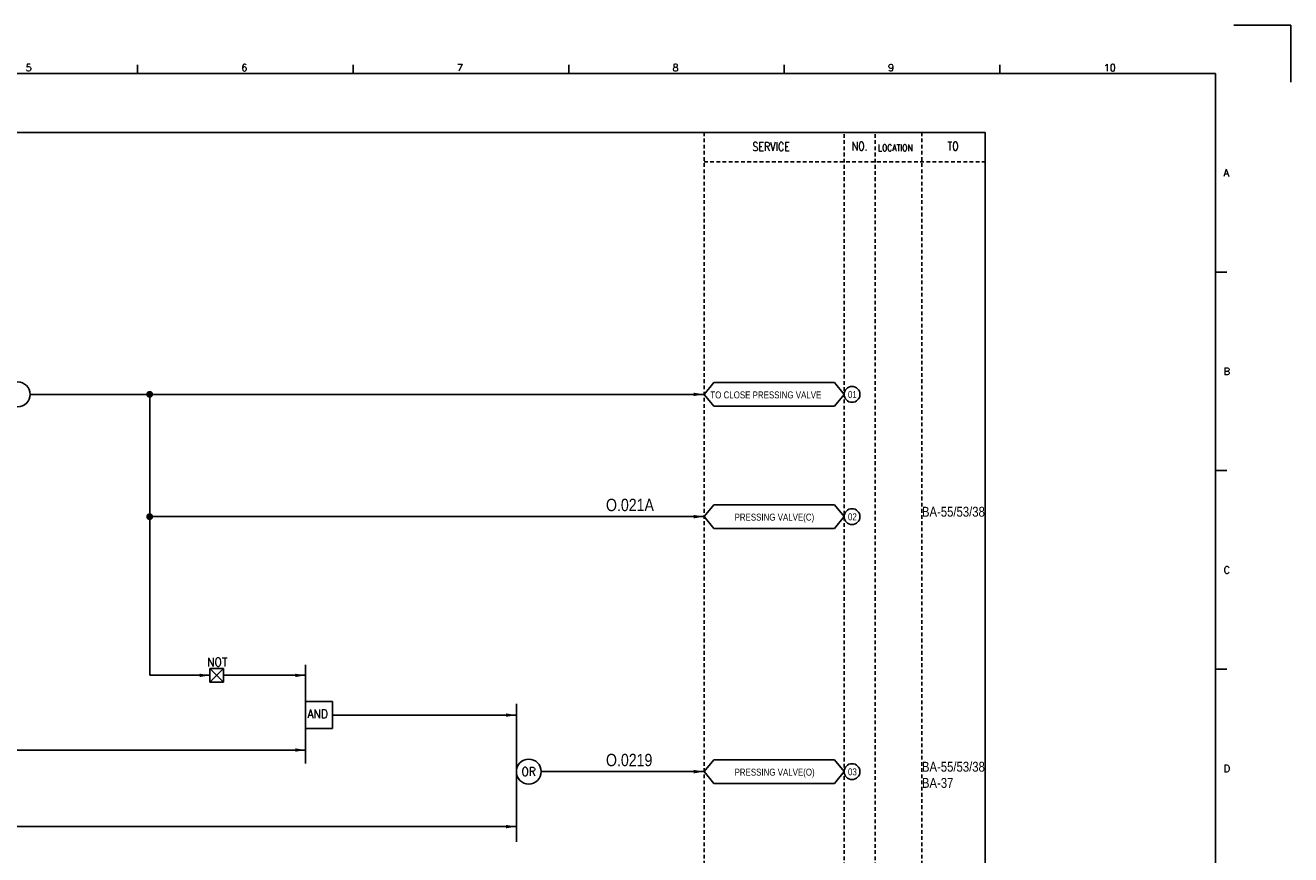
# Model space of a CAD drawing. Extents: x 1498 to 2464, y -122 to 560.
# Tile 3 of 3: x 1952 to 2464, y 224 to 560. Entities that reach past the tile are written whole.
import ezdxf
from ezdxf.enums import TextEntityAlignment as Align

# ---------------------------------------------------------------- set-up
doc = ezdxf.new("R2010")
doc.units = 0
doc.header["$MEASUREMENT"] = 0
doc.linetypes.add('HIDDEN', pattern=[4, 1.5, -1, 1.5])
doc.layers.get('0').update_dxf_attribs({"linetype": 'CONTINUOUS'})
doc.layers.get('DEFPOINTS').update_dxf_attribs({"linetype": 'CONTINUOUS'})
for name, color, linetype in [('CON', 4, 'CONTINUOUS'), ('DCS', 7, 'CONTINUOUS'), ('HID', 2, 'HIDDEN'), ('圖框CON', 4, 'CONTINUOUS'), ('框線', 6, 'CONTINUOUS')]:
    doc.layers.add(name, color=color, linetype=linetype)
doc.styles.add('DAYUKP', font='complex', dxfattribs={"bigfont": 'DAYUKP.SHX'})
doc.styles.add('ROMANS', font='romans', dxfattribs={"width": 0.8})
doc.styles.add('style3', font='ARIALN.TTF')

# ---------------------------------------------------------------- blocks, each defined once
blk = doc.blocks.new('LEADER')
at = {"layer": 'CON'}
blk.add_solid([(0.85, -0.57), (0.85, -1.57), (3.85, -1.07)], dxfattribs=at)
blk = doc.blocks.new('1')
at = {"layer": 'DEFPOINTS'}
blk.add_lwpolyline([(2189, 689.33), (2211.97, 689.33), (2211.97, 666.36)], dxfattribs=at)
at = {"layer": '圖框CON'}
for p, q in [((1745.08, 669.85), (1745.08, 673.29)), ((1832.37, 669.85), (1832.37, 673.29)), ((1919.66, 669.85), (1919.66, 673.29)), ((2006.95, 669.85), (2006.95, 673.29)), ((2094.24, 669.85), (2094.24, 673.29)), ((2186.14, 589.41), (2181.53, 589.41)), ((2186.14, 509.01), (2181.53, 509.01)), ((2186.14, 428.61), (2181.53, 428.61))]:
    blk.add_line(p, q, dxfattribs=at)
at = {"layer": '框線'}
for p, q in [((2181.53, 669.81), (1308.62, 669.81)), ((2181.53, 26.6), (2181.53, 669.81))]:
    blk.add_line(p, q, dxfattribs=at)
at = {"style": 'DAYUKP'}
for s, height, p in [('5', 2.87, (1699.8, 670.78)), ('6', 2.87, (1787.1, 670.78)), ('7', 2.87, (1874.39, 670.78)), ('8', 2.87, (1961.68, 670.78)), ('9', 2.87, (2048.97, 670.78)), ('10', 2.871, (2136.26, 670.78))]:
    blk.add_text(s, height=height, dxfattribs=at).set_placement(p)
for s, p in [('A', (2184.79, 629.6)), ('B', (2184.79, 549.2)), ('C', (2184.79, 468.8)), ('D', (2184.79, 388.39))]:
    blk.add_text(s, height=2.87, dxfattribs=at).set_placement(p, align=Align.MIDDLE_LEFT)

msp = doc.modelspace()

# ---------------------------------------------------------------- linework, layer by layer
at = {"layer": 'CON', "color": 6}
for p, q in [((2226.55, 410.48), (2230.44, 415.29)), ((2279.35, 415.29), (2230.44, 415.29)), ((2283.25, 410.48), (2279.35, 415.29)), ((2226.55, 410.48), (2230.44, 405.66)), ((2283.25, 410.48), (2279.35, 405.66)), ((2230.44, 405.66), (2279.35, 405.66)), ((2226.55, 360.97), (2230.44, 365.79)), ((2279.35, 365.79), (2230.44, 365.79)), ((2283.25, 360.97), (2279.35, 365.79)), ((2226.55, 360.97), (2230.44, 356.16)), ((2283.25, 360.97), (2279.35, 356.16)), ((2230.44, 356.16), (2279.35, 356.16)), ((2026.49, 293.98), (2026.49, 299.44)), ((2031.95, 299.44), (2026.49, 293.98)), ((2026.49, 299.44), (2031.95, 293.98)), ((2026.49, 299.44), (2031.95, 299.44)), ((2031.95, 299.44), (2031.95, 293.98)), ((2065.21, 300.99), (2065.21, 261.03)), ((2031.95, 293.98), (2026.49, 293.98)), ((2065.21, 275.13), (2065.21, 286.09)), ((2076.07, 286.09), (2065.21, 286.09)), ((2076.07, 275.13), (2076.07, 286.09)), ((2150.55, 285.19), (2150.55, 229.35)), ((2076.07, 275.13), (2065.21, 275.13)), ((2226.55, 257.72), (2230.44, 262.53)), ((2279.35, 262.53), (2230.44, 262.53)), ((2283.25, 257.72), (2279.35, 262.53)), ((2226.55, 257.72), (2230.44, 252.9)), ((2283.25, 257.72), (2279.35, 252.9)), ((2230.44, 252.9), (2279.35, 252.9))]:
    msp.add_line(p, q, dxfattribs=at)
at = {"layer": 'CON'}
for p, q in [((1953.71, 410.48), (2226.55, 410.48)), ((2002.11, 296.71), (2002.11, 410.48)), ((2002.11, 360.97), (2226.55, 360.97)), ((2026.49, 296.71), (2002.11, 296.71)), ((2065.21, 296.71), (2031.95, 296.71)), ((2076.07, 280.61), (2150.55, 280.61)), ((2065.21, 266.47), (1781.35, 266.47)), ((2160.63, 257.72), (2226.55, 257.72)), ((2150.55, 235.46), (1800.85, 235.46))]:
    msp.add_line(p, q, dxfattribs=at)
msp.add_lwpolyline([(1626.3, 516.57), (2340.3, 516.57), (2340.3, 16.77), (1626.3, 16.77)], close=True, dxfattribs=at)
at = {"layer": 'CON', "const_width": 1.4}
for points in [[(2001.41, 410.48, 1), (2002.81, 410.48, 1)], [(2001.41, 360.97, 1), (2002.81, 360.97, 1)]]:
    msp.add_lwpolyline(points, format="xyb", close=True, dxfattribs=at)
at = {"layer": 'CON', "color": 6}
for centre in [(1948.67, 410.48), (2155.59, 257.72)]:
    msp.add_circle(centre, 5.04, dxfattribs=at)
at = {"layer": 'CON'}
for centre in [(2286.46, 410.48), (2286.46, 360.97), (2286.46, 257.72)]:
    msp.add_circle(centre, 3.21, dxfattribs=at)
at = {"layer": 'HID'}
for p, q in [((2226.55, 516.57), (2226.55, 16.77)), ((2283.25, 515.87), (2283.25, 16.77)), ((2295.85, 515.87), (2295.85, 16.77)), ((2314.75, 516.57), (2314.75, 16.77)), ((2226.55, 504.67), (2340.3, 504.67))]:
    msp.add_line(p, q, dxfattribs=at)

# ---------------------------------------------------------------- block references
msp.add_blockref('1', (252.08, -129.4))
at = {"layer": 'CON', "xscale": 1.4, "yscale": 1.4, "zscale": 1.4}
for p in [(2221.16, 411.97), (2221.16, 362.47), (2021.1, 298.2), (2059.82, 298.2), (2145.16, 282.1), (2059.82, 267.96), (2221.16, 259.21), (2145.16, 236.95)]:
    msp.add_blockref('LEADER', p, dxfattribs=at)

# ---------------------------------------------------------------- texts
at = {"layer": 'CON', "style": 'ROMANS'}
for s, width, p in [('SERVICE', 0.8, (2253.71, 510.79)), ('NO.', 0.8, (2289.55, 510.97)), ('TO', 0.8, (2327.35, 510.97)), ('NOT', 0.9, (2029.49, 302.09)), ('OR', 0.9, (2155.51, 257.72))]:
    msp.add_text(s, height=3.5, dxfattribs=dict(at, width=width)).set_placement(p, align=Align.MIDDLE)
for s, height, width, p in [('LOCATION', 2.8, 0.8, (2296.98, 508.07)), ('AND', 3.5, 0.9, (2066, 278.3))]:
    msp.add_text(s, height=height, dxfattribs=dict(at, width=width)).set_placement(p, align=Align.BOTTOM_LEFT)
at = {"layer": 'CON', "style": 'style3'}
for s, p in [('TO CLOSE PRESSING VALVE', (2229.1, 408.02)), ('01', (2284.81, 408.15)), ('PRESSING VALVE(C)', (2238.89, 358.52)), ('02', (2284.81, 358.65)), ('PRESSING VALVE(O)', (2238.89, 255.26)), ('03', (2284.81, 255.39))]:
    msp.add_text(s, height=2.8, dxfattribs=at).set_placement(p, align=Align.BOTTOM_LEFT)
for s, p in [('BA-55/53/38', (2314.75, 360.95)), ('BA-55/53/38', (2314.75, 257.69)), ('BA-37', (2314.75, 251.14))]:
    msp.add_text(s, height=4, dxfattribs=at).set_placement(p)
at = {"layer": 'DCS', "linetype": 'ByBlock', "style": 'style3'}
for s, p in [('O.021A', (2186.83, 363.21)), ('O.0219', (2186.83, 259.92))]:
    msp.add_text(s, height=5, dxfattribs=at).set_placement(p)

doc.saveas('drawing.dxf')
